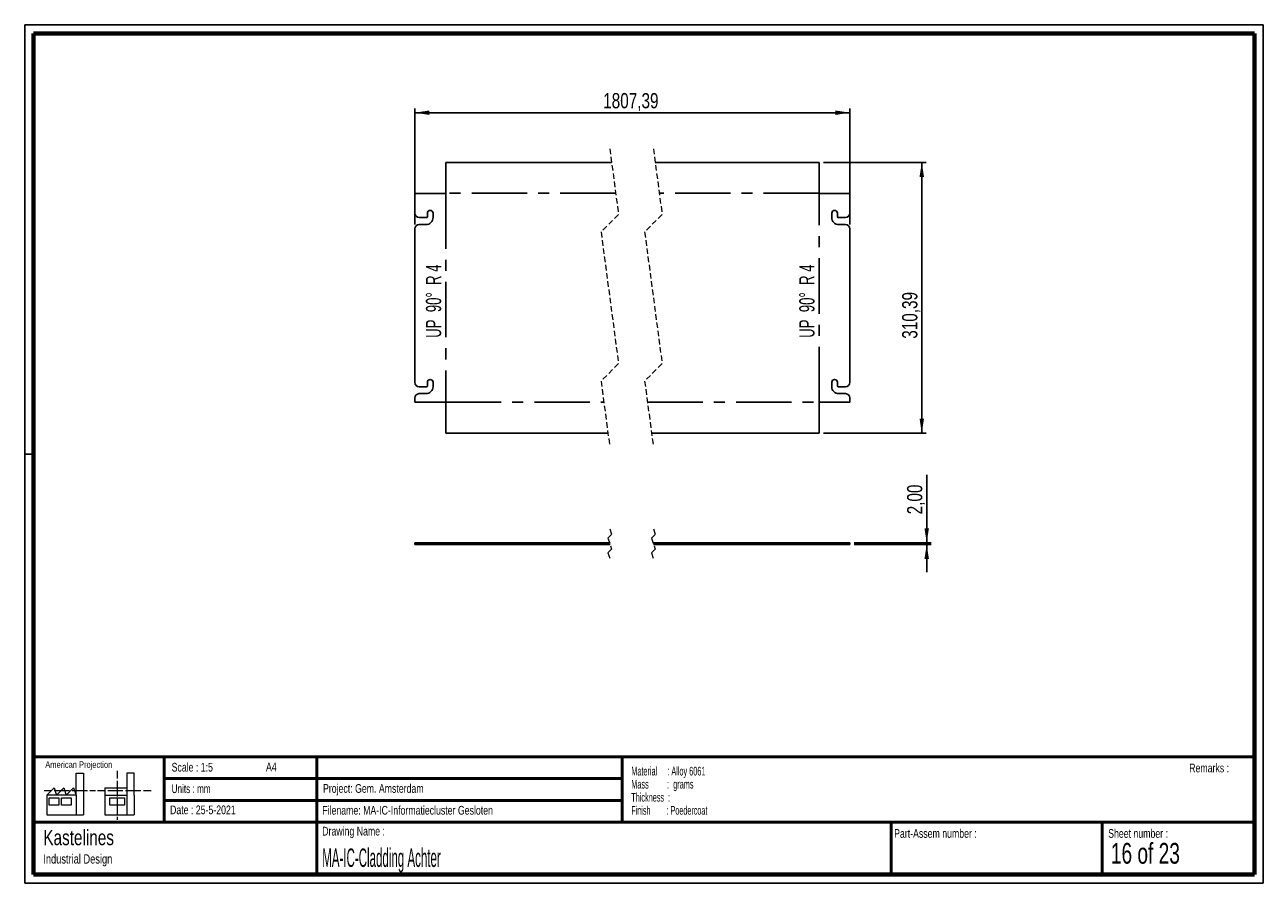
# Paper-space layout 'Sheet7(3)(2)' of a CAD drawing. Header units: millimetres. Extents: x 7 to 291, y 7 to 204.
import ezdxf

# ---------------------------------------------------------------- set-up
doc = ezdxf.new("R2010")
doc.units = ezdxf.units.MM
doc.linetypes.add('CENTERX2', pattern=[20.32, 12.7, -2.54, 2.54, -2.54])
doc.linetypes.add('HIDDEN', pattern=[1.905, 1.27, -0.635])
for name, color, linetype in [('BORDERS', 7, 'Continuous'), ('DRAWING', 7, 'Continuous'), ('TEXT_SHEET_FORMAT', 7, 'Continuous')]:
    doc.layers.add(name, color=color, linetype=linetype)
doc.styles.add('SLDTEXTSTYLE0', font='TXT', dxfattribs={"width": 0.7})
doc.styles.add('SLDTEXTSTYLE1', font='TXT', dxfattribs={"width": 0.75})
doc.styles.add('SLDTEXTSTYLE11', font='TXT', dxfattribs={"width": 0.568654})
doc.styles.add('SLDTEXTSTYLE12', font='TXT', dxfattribs={"width": 0.645833})
doc.styles.add('SLDTEXTSTYLE4', font='TXT', dxfattribs={"width": 0.55})
doc.styles.add('SLDTEXTSTYLE5', font='TXT', dxfattribs={"width": 0.605})
doc.styles.add('SLDTEXTSTYLE7', font='TXT', dxfattribs={"width": 0.467045})
doc.styles.add('SLDTEXTSTYLE9', font='TXT', dxfattribs={"width": 0.6875})
doc.dimstyles.new('SLDDIMSTYLE14', dxfattribs={"dimtxt": 3.5, "dimasz": 3.302, "dimexe": 0, "dimexo": 0.0625, "dimgap": 0.875, "dimtad": 1, "dimlfac": 5, "dimrnd": 1e-09, "dimzin": 12, "dimdsep": 46, "dimtxsty": 'SLDTEXTSTYLE1', "dimsah": 1, "dimcen": 0.09, "dimadec": 0, "dimazin": 3, "dimtfac": 1, "dimtmove": 0, "dimatfit": 0, "dimfxl": 1, "dimfrac": 2, "dimtolj": 1, "dimtzin": 12, "dimarcsym": 0})
doc.dimstyles.new('SLDDIMSTYLE15', dxfattribs={"dimtxt": 3.5, "dimasz": 3.302, "dimexe": 0, "dimexo": 0.0625, "dimgap": 0.875, "dimtad": 1, "dimlfac": 5, "dimrnd": 1e-09, "dimzin": 12, "dimdsep": 46, "dimtxsty": 'SLDTEXTSTYLE1', "dimsah": 1, "dimcen": 0.09, "dimadec": 0, "dimazin": 3, "dimtfac": 1, "dimtofl": 0, "dimtmove": 0, "dimatfit": 3, "dimfxl": 1, "dimfrac": 2, "dimtolj": 1, "dimtzin": 12, "dimarcsym": 0})

# ---------------------------------------------------------------- blocks, each defined once
blk = doc.blocks.new('SW_NOTE_0_66')
at = {"layer": 'TEXT_SHEET_FORMAT', "color": 0, "char_height": 2, "attachment_point": 1}
for s, insert, style in [('Material     : Alloy 6061', (0, 2.58), 'SLDTEXTSTYLE5'), ('Mass         :  grams', (0, -0.42), 'SLDTEXTSTYLE4'), ('Thickness  :', (0, -3.42), 'SLDTEXTSTYLE5'), ('Finish        : Poedercoat', (0, -6.42), 'SLDTEXTSTYLE11')]:
    blk.add_mtext(s, dxfattribs=dict(at, insert=insert, style=style))
blk = doc.blocks.new('SW_NOTE_0_67')
at = {"layer": 'DRAWING', "color": 0, "attachment_point": 1, "style": 'SLDTEXTSTYLE1'}
for s, insert, char_height in [('Kastelines', (0, 4.51), 3.5), ('Industrial Design', (0, -1.09), 2.1167)]:
    blk.add_mtext(s, dxfattribs=dict(at, insert=insert, char_height=char_height))
blk = doc.blocks.new('_D_159')
at = {"layer": 'DRAWING', "color": 7}
for p, q in [((96.04, 157.93), (96.04, 184.6)), ((195.79, 157.93), (195.79, 184.6)), ((96.04, 183.6), (195.79, 183.6))]:
    blk.add_line(p, q, dxfattribs=at)
for points in [[(96.04, 183.6), (99.34, 183.09), (99.34, 184.11)], [(195.79, 183.6), (192.48, 184.11), (192.48, 183.09)]]:
    blk.add_solid(points, dxfattribs=at)
at = {"layer": 'DRAWING', "color": 7, "insert": (139.21, 188.11), "char_height": 3.5, "attachment_point": 1, "style": 'SLDTEXTSTYLE1'}
blk.add_mtext('1807,39', dxfattribs=at)
blk = doc.blocks.new('_D_160')
at = {"layer": 'DRAWING', "color": 7}
for p, q in [((189.71, 172.17), (213.27, 172.17)), ((212.27, 172.17), (212.27, 110.09)), ((189.71, 110.09), (213.27, 110.09))]:
    blk.add_line(p, q, dxfattribs=at)
for points in [[(212.27, 172.17), (211.76, 168.87), (212.78, 168.87)], [(212.27, 110.09), (212.78, 113.39), (211.76, 113.39)]]:
    blk.add_solid(points, dxfattribs=at)
at = {"layer": 'DRAWING', "color": 7, "insert": (207.76, 131.73), "char_height": 3.5, "attachment_point": 1, "rotation": 90, "style": 'SLDTEXTSTYLE1'}
blk.add_mtext('310,39', dxfattribs=at)
blk = doc.blocks.new('_D_161')
at = {"layer": 'DRAWING', "color": 7}
for p, q in [((213.4, 84.92), (213.4, 100.49)), ((196.79, 84.92), (214.4, 84.92)), ((196.79, 84.52), (214.4, 84.52)), ((213.4, 84.52), (213.4, 84.92)), ((213.4, 84.52), (213.4, 78.17))]:
    blk.add_line(p, q, dxfattribs=at)
for points in [[(213.4, 84.92), (213.91, 88.23), (212.89, 88.23)], [(213.4, 84.52), (212.89, 81.22), (213.91, 81.22)]]:
    blk.add_solid(points, dxfattribs=at)
at = {"layer": 'DRAWING', "color": 7, "insert": (208.89, 91.44), "char_height": 3.5, "attachment_point": 1, "rotation": 90, "style": 'SLDTEXTSTYLE1'}
blk.add_mtext('2,00', dxfattribs=at)

psp = doc.layouts.new('Sheet7(3)(2)')

# ---------------------------------------------------------------- linework, layer by layer
at = {"color": 7, "linetype": 'HIDDEN', "lineweight": 18}
for p, q in [((140.7183, 175.3445), (142.7183, 160.2373)), ((150.7183, 175.3445), (152.7183, 160.2373)), ((142.7183, 160.2373), (138.7183, 156.2373)), ((152.7183, 160.2373), (148.7183, 156.2373)), ((138.7183, 156.2373), (142.7183, 126.0229)), ((148.7183, 156.2373), (152.7183, 126.0229)), ((142.7183, 126.0229), (138.7183, 122.0229)), ((152.7183, 126.0229), (148.7183, 122.0229)), ((138.7183, 122.0229), (140.7183, 106.9157)), ((148.7183, 122.0229), (150.7183, 106.9157)), ((140.7183, 88.0987), (141.1402, 86.8331)), ((150.7183, 88.0987), (151.1402, 86.8331)), ((141.1402, 86.8331), (140.2964, 85.9893)), ((140.2964, 85.9893), (141.1402, 83.4581)), ((151.1402, 86.8331), (150.2964, 85.9893)), ((150.2964, 85.9893), (151.1402, 83.4581)), ((141.1402, 83.4581), (140.2964, 82.6143)), ((140.2964, 82.6143), (140.7183, 81.3487)), ((151.1402, 83.4581), (150.2964, 82.6143)), ((150.2964, 82.6143), (150.7183, 81.3487))]:
    psp.add_line(p, q, dxfattribs=at)
at = {"color": 7, "linetype": 'Continuous', "lineweight": 25}
for p, q in [((103.1169, 165.0948), (103.1169, 172.1695)), ((141.1386, 172.1695), (103.1169, 172.1695)), ((188.7108, 172.1695), (151.1386, 172.1695)), ((188.7108, 172.1695), (188.7108, 165.0948)), ((96.0421, 165.0948), (96.0421, 160.5301)), ((96.0421, 165.0948), (103.1169, 165.0948)), ((188.7108, 165.0948), (195.7855, 165.0948)), ((195.7855, 160.5301), (195.7855, 165.0948)), ((97.0421, 159.5301), (98.6921, 159.5301)), ((98.8921, 159.7301), (98.8921, 160.5301)), ((100.1921, 160.5301), (100.1921, 159.5301)), ((191.6355, 159.5301), (191.6355, 160.5301)), ((192.9355, 160.5301), (192.9355, 159.7301)), ((193.1355, 159.5301), (194.7855, 159.5301)), ((96.0421, 156.9301), (96.0421, 121.7301)), ((98.5921, 157.9301), (97.0421, 157.9301)), ((194.7855, 157.9301), (193.2355, 157.9301)), ((195.7855, 121.7301), (195.7855, 156.9301)), ((97.0421, 120.7301), (98.6921, 120.7301)), ((98.8921, 120.9301), (98.8921, 121.7301)), ((100.1921, 121.7301), (100.1921, 120.7301)), ((191.6355, 120.7301), (191.6355, 121.7301)), ((192.9355, 121.7301), (192.9355, 120.9301)), ((193.1355, 120.7301), (194.7855, 120.7301)), ((96.0421, 118.1301), (96.0421, 117.1655)), ((103.1169, 117.1655), (96.0421, 117.1655)), ((98.5921, 119.1301), (97.0421, 119.1301)), ((103.1169, 110.0907), (103.1169, 117.1655)), ((195.7855, 117.1655), (188.7108, 117.1655)), ((188.7108, 117.1655), (188.7108, 110.0907)), ((194.7855, 119.1301), (193.2355, 119.1301)), ((195.7855, 117.1655), (195.7855, 118.1301)), ((103.1169, 110.0907), (140.298, 110.0907)), ((150.298, 110.0907), (188.7108, 110.0907)), ((96.0421, 84.5237), (96.0421, 84.9237)), ((103.1169, 84.9237), (96.0421, 84.9237)), ((103.1169, 84.5237), (96.0421, 84.5237)), ((103.1169, 84.5237), (103.1169, 84.9237)), ((103.1169, 84.9237), (140.6516, 84.9237)), ((103.1169, 84.5237), (140.785, 84.5237)), ((150.6516, 84.9237), (188.7108, 84.9237)), ((150.785, 84.5237), (188.7108, 84.5237)), ((188.7108, 84.5237), (188.7108, 84.9237)), ((195.7855, 84.9237), (188.7108, 84.9237)), ((195.7855, 84.5237), (188.7108, 84.5237)), ((195.7855, 84.5237), (195.7855, 84.9237))]:
    psp.add_line(p, q, dxfattribs=at)
at = {"color": 7, "linetype": 'CENTERX2'}
for p, q in [((103.1118, 165.0948), (103.1118, 117.1655)), ((142.0746, 165.0998), (103.1169, 165.0998)), ((188.7108, 165.0998), (152.0746, 165.0998)), ((188.7158, 117.1655), (188.7158, 165.0948)), ((103.1169, 117.1604), (139.362, 117.1604)), ((149.362, 117.1604), (188.7108, 117.1604))]:
    psp.add_line(p, q, dxfattribs=at)
at = {"color": 7, "linetype": 'Continuous', "lineweight": 25}
for centre, radius, start, end in [((97.0422, 160.5301), 1, 180.000316, 269.999599), ((98.5922, 159.5301), 1.6, 269.999574, 0.000319), ((98.6921, 159.7301), 0.2, 270.000793, 0.000061), ((99.5421, 160.5301), 0.65, 0.000197, 179.999803), ((192.2855, 160.5301), 0.65, 0.000197, 179.999803), ((193.2355, 159.5301), 1.6, 179.999681, 270.000426), ((193.1355, 159.7301), 0.2, 179.999939, 269.999207), ((194.7855, 160.5301), 1, 270.000401, 359.999684), ((97.0422, 156.9301), 1, 90.000401, 179.999599), ((194.7855, 156.9301), 1, 0.000401, 89.999599), ((99.5421, 121.7301), 0.65, 0.000066, 179.999934), ((192.2855, 121.7301), 0.65, 0.000066, 179.999934), ((97.0422, 121.7301), 1, 180.000401, 269.999599), ((98.5922, 120.7301), 1.6, 269.999574, 0.000319), ((98.6921, 120.9301), 0.2, 270.000793, 359.999634), ((193.2355, 120.7301), 1.6, 179.999681, 270.000426), ((193.1355, 120.9301), 0.2, 180.000366, 269.999207), ((194.7855, 121.7301), 1, 270.000401, 359.999599), ((97.0422, 118.1301), 1, 90.000401, 179.999684), ((194.7855, 118.1301), 1, 0.000316, 89.999599)]:
    psp.add_arc(centre, radius, start, end, dxfattribs=at)
at = {"layer": 'BORDERS', "lineweight": 70}
for p, q in [((8.5696, 8.7839), (8.5696, 201.7839)), ((8.5696, 201.7839), (288.5696, 201.7839)), ((288.5696, 201.7839), (288.5696, 8.7839)), ((288.5696, 8.7839), (8.5696, 8.7839))]:
    psp.add_line(p, q, dxfattribs=at)
at = {"layer": 'BORDERS', "lineweight": 50}
for p, q in [((8.5696, 35.7839), (288.5696, 35.7839)), ((38.5696, 35.7839), (38.5696, 20.7839)), ((73.5696, 35.7839), (73.5696, 8.7839)), ((143.5696, 35.7839), (143.5696, 20.7839)), ((38.5696, 30.7839), (143.5696, 30.7839)), ((38.5696, 25.7839), (143.5696, 25.7839)), ((8.5696, 20.7839), (288.5696, 20.7839)), ((205.2225, 8.7839), (205.2225, 20.7839)), ((253.6509, 8.7839), (253.6509, 20.7839))]:
    psp.add_line(p, q, dxfattribs=at)
at = {"layer": 'TEXT_SHEET_FORMAT'}
for p, q in [((6.5696, 203.7839), (290.5696, 203.7839)), ((6.5696, 203.7839), (6.5696, 6.7839)), ((290.5696, 203.7839), (290.5696, 6.7839)), ((6.5696, 105.2839), (8.6215, 105.2839)), ((6.5696, 6.7839), (290.5696, 6.7839))]:
    psp.add_line(p, q, dxfattribs=at)
at = {"layer": 'TEXT_SHEET_FORMAT', "color": 7, "linetype": 'Continuous', "lineweight": 18}
for p, q in [((18.3208, 26.9711), (18.3208, 32.0361)), ((18.3208, 32.0361), (20.0027, 32.0361)), ((20.0027, 32.0361), (20.0027, 22.4704)), ((27.7328, 32.596), (27.7328, 30.8389)), ((31.6542, 32.0317), (29.9723, 32.0317)), ((29.9723, 32.0317), (29.9723, 22.466)), ((31.6542, 26.9668), (31.6542, 32.0317)), ((11.5933, 26.9711), (13.2752, 28.6594)), ((13.2752, 28.6594), (13.8375, 26.9711)), ((13.8375, 26.9711), (15.5194, 28.6594)), ((15.5194, 28.6594), (16.0814, 26.9711)), ((16.0814, 26.9711), (17.7632, 28.6594)), ((17.7632, 28.6594), (18.3208, 26.9711)), ((24.9266, 28.655), (24.9266, 26.9668)), ((24.9266, 28.655), (29.9723, 28.655)), ((27.7328, 30.2516), (27.7328, 28.4899)), ((27.7328, 28.4899), (27.7328, 26.7282)), ((10.9809, 28.0997), (12.736, 28.0997)), ((18.3208, 26.9711), (11.5933, 26.9711)), ((11.5933, 26.9711), (11.5933, 22.4704)), ((12.1556, 26.4115), (14.3995, 26.4115)), ((12.1556, 24.7231), (12.1556, 26.4115)), ((13.321, 28.0997), (15.076, 28.0997)), ((14.3995, 26.4115), (14.3995, 24.7231)), ((14.957, 26.4115), (17.2012, 26.4115)), ((14.957, 24.7231), (14.957, 26.4115)), ((15.076, 28.0997), (16.8309, 28.0997)), ((17.2012, 26.4115), (17.2012, 24.7231)), ((17.4159, 28.0997), (19.1711, 28.0997)), ((18.3208, 26.9711), (18.3208, 22.4704)), ((19.1711, 28.0997), (20.926, 28.0997)), ((21.511, 28.0997), (22.8089, 28.0997)), ((23.2447, 28.0953), (24.9952, 28.0953)), ((24.9266, 26.9668), (29.9723, 26.9668)), ((24.9266, 26.9668), (24.9266, 22.466)), ((25.5802, 28.0953), (27.3352, 28.0953)), ((26.0509, 26.4071), (29.4147, 26.4071)), ((26.0509, 24.7187), (26.0509, 26.4071)), ((27.3352, 28.0953), (29.0902, 28.0953)), ((27.7328, 26.1409), (27.7328, 24.3793)), ((29.4147, 26.4071), (29.4147, 24.7187)), ((29.6752, 28.0953), (31.4303, 28.0953)), ((31.4303, 28.0953), (33.1853, 28.0953)), ((31.6542, 26.9668), (31.6542, 22.466)), ((33.7703, 28.0953), (35.5252, 28.0953)), ((14.3995, 24.7231), (12.1556, 24.7231)), ((17.2012, 24.7231), (14.957, 24.7231)), ((29.4147, 24.7187), (26.0509, 24.7187)), ((27.7328, 24.3793), (27.7328, 22.6175)), ((11.5933, 22.4704), (18.3208, 22.4704)), ((18.3208, 22.4704), (20.0027, 22.4704)), ((24.9266, 22.466), (31.6542, 22.466)), ((27.7328, 22.0302), (27.7328, 21.342))]:
    psp.add_line(p, q, dxfattribs=at)

# ---------------------------------------------------------------- block references
at = {"layer": 'DRAWING'}
psp.add_blockref('SW_NOTE_0_67', (10.8265, 14.511), dxfattribs=at)
at = {"layer": 'TEXT_SHEET_FORMAT', "color": 218}
psp.add_blockref('SW_NOTE_0_66', (145.6526, 30.9309), dxfattribs=at)

# ---------------------------------------------------------------- texts
at = {"color": 7, "linetype": 'Continuous', "lineweight": 0, "char_height": 3.5, "attachment_point": 2, "rotation": 90, "style": 'SLDTEXTSTYLE12'}
for insert in [(98.564, 140.3621), (184.168, 140.3621)]:
    psp.add_mtext('UP  90°  R 4', dxfattribs=dict(at, insert=insert))
at = {"layer": 'TEXT_SHEET_FORMAT', "attachment_point": 1}
for s, insert, char_height, style in [('American Projection', (11.2772, 34.7557), 1.5, 'SLDTEXTSTYLE1'), ('Scale : 1:5', (40.2454, 34.4082), 2, 'SLDTEXTSTYLE1'), ('A4', (61.8906, 34.4862), 2, 'SLDTEXTSTYLE1'), ('Remarks :', (273.5956, 34.2358), 2, 'SLDTEXTSTYLE1'), ('Units : mm', (40.2393, 29.4761), 2, 'SLDTEXTSTYLE0'), ('Project: Gem. Amsterdam', (74.9564, 29.538), 2, 'SLDTEXTSTYLE1'), ('Date : 25-5-2021', (39.8865, 24.6218), 2, 'SLDTEXTSTYLE1'), ('Filename: MA-IC-Informatiecluster Gesloten', (74.7977, 24.5313), 2, 'SLDTEXTSTYLE1'), ('Drawing Name :', (74.7803, 19.7365), 2, 'SLDTEXTSTYLE1'), ('Part-Assem number :', (205.9266, 19.2104), 2, 'SLDTEXTSTYLE1'), ('Sheet number :', (255.0112, 19.2104), 2, 'SLDTEXTSTYLE1'), ('16 of 23', (255.6343, 16.0396), 4.7625, 'SLDTEXTSTYLE9')]:
    psp.add_mtext(s, dxfattribs=dict(at, insert=insert, char_height=char_height, style=style))
at = {"layer": 'TEXT_SHEET_FORMAT', "color": 218, "insert": (74.7803, 14.7617), "char_height": 4.233333, "attachment_point": 1, "style": 'SLDTEXTSTYLE7'}
psp.add_mtext('MA-IC-Cladding Achter', dxfattribs=at)

# ---------------------------------------------------------------- dimensions: what is measured, and where the dimension line sits
at = {"layer": 'DRAWING', "color": 7}
dim = psp.add_linear_dim(base=(195.7855, 183.6027), p1=(96.0421, 156.9301), p2=(195.7855, 156.9301), text='1807,39', dimstyle='SLDDIMSTYLE15', dxfattribs=at)
dim.commit()
dim.dimension.update_dxf_attribs({"geometry": '_D_159', "text_midpoint": (147.616, 183.6027), "dimtype": 160})
for base, p1, p2, dimstyle, picture, middle in [((212.2704, 110.0907), (188.7108, 172.1695), (188.7108, 110.0907), 'SLDDIMSTYLE15', '_D_160', (212.2704, 138.8448)), ((213.4013, 84.9237), (195.7855, 84.5237), (195.7855, 84.9237), 'SLDDIMSTYLE14', '_D_161', (213.4013, 95.9648))]:
    dim = psp.add_linear_dim(base=base, p1=p1, p2=p2, angle=90, dimstyle=dimstyle, dxfattribs=at)
    dim.commit()
    dim.dimension.update_dxf_attribs({"geometry": picture, "text_midpoint": middle, "dimtype": 160})

doc.saveas('drawing.dxf')
